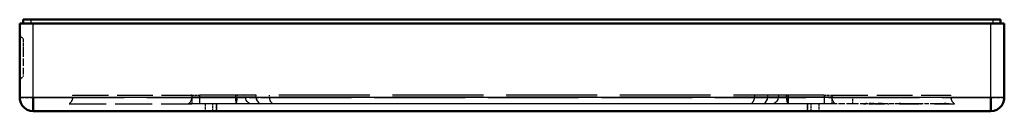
# Model space of a CAD drawing. Extents: x -65 to 65, y -6 to 6.
import ezdxf

# ---------------------------------------------------------------- set-up
doc = ezdxf.new("R2010")
doc.units = 0
doc.linetypes.add('DASHED', pattern=[15, 12, -3])

msp = doc.modelspace()

# ---------------------------------------------------------------- linework, layer by layer
at = {"color": 7, "lineweight": 50}
for p, q in [((-65, -4.21), (-65, 5.59)), ((-63.2, 5.59), (-65, 5.59)), ((-63.52, 6.09), (-64.52, 6.09)), ((-64.52, 6.09), (-64.52, 5.59)), ((-63.52, 6.09), (63.48, 6.09)), ((63.2, 5.59), (-63.2, 5.59)), ((63.2, 5.59), (65, 5.59)), ((64.48, 6.09), (63.48, 6.09)), ((64.48, 6.09), (64.48, 5.59)), ((65, -4.21), (65, 5.59)), ((-63.2, -6.02), (-63.2, -4.21)), ((63.2, -6.02), (63.2, -4.21)), ((63.2, -6.02), (-63.2, -6.02))]:
    msp.add_line(p, q, dxfattribs=at)
at = {"color": 7, "linetype": 'DASHED', "lineweight": 25, "ltscale": 0.0125}
for p, q in [((-63.52, 6.09), (-63.52, 5.59)), ((63.48, 6.09), (63.48, 5.59))]:
    msp.add_line(p, q, dxfattribs=at)
at = {"color": 7, "lineweight": 25}
for p, q in [((-63.52, 6.09), (-63.52, 5.59)), ((-63.2, -4.21), (-63.2, 5.59)), ((63.2, -4.21), (63.2, 5.59)), ((63.48, 6.09), (63.48, 5.59)), ((-63.2, -4.21), (-65, -4.21)), ((63.2, -4.21), (-63.2, -4.21)), ((65, -4.21), (63.2, -4.21))]:
    msp.add_line(p, q, dxfattribs=at)
at = {"color": 7, "linetype": 'DASHED', "lineweight": 25, "ltscale": 0.245}
for p, q in [((-63.2, -4.21), (-63.2, 5.59)), ((63.2, -4.21), (63.2, 5.59))]:
    msp.add_line(p, q, dxfattribs=at)
at = {"color": 7, "linetype": 'DASHED', "lineweight": 25, "ltscale": 0.017013}
for p, q in [((-65, 4.04), (-64.52, 3.55)), ((-65, 4.04), (-64.52, 3.55)), ((-65, -1.86), (-64.52, -1.38)), ((-65, -1.86), (-64.52, -1.38))]:
    msp.add_line(p, q, dxfattribs=at)
at = {"color": 7, "linetype": 'DASHED', "lineweight": 25, "ltscale": 0.03498}
msp.add_line((-64.52, 3.55), (-64.52, 2.15), dxfattribs=at)
msp.add_line((-64.52, 3.55), (-64.52, 2.15), dxfattribs=at)
at = {"color": 7, "linetype": 'DASHED', "lineweight": 25, "ltscale": 0.080904}
msp.add_line((-64.52, 2.15), (-64.52, -1.08), dxfattribs=at)
msp.add_line((-64.52, 2.15), (-64.52, -1.08), dxfattribs=at)
at = {"color": 7, "linetype": 'DASHED', "lineweight": 25, "ltscale": 0.007556}
msp.add_line((-64.52, -1.08), (-64.52, -1.38), dxfattribs=at)
msp.add_line((-64.52, -1.08), (-64.52, -1.38), dxfattribs=at)
at = {"color": 7, "linetype": 'DASHED', "lineweight": 25, "ltscale": 0.044995}
for p, q in [((-65, -4.21), (-63.2, -4.21)), ((63.2, -4.21), (65, -4.21))]:
    msp.add_line(p, q, dxfattribs=at)
at = {"color": 7, "linetype": 'DASHED', "lineweight": 25, "ltscale": 0.045242}
for p, q in [((-63.2, -6.02), (-63.2, -4.21)), ((63.2, -6.02), (63.2, -4.21))]:
    msp.add_line(p, q, dxfattribs=at)
at = {"color": 7, "linetype": 'DASHED', "lineweight": 25}
for p, q in [((-63.2, -4.21), (63.2, -4.21)), ((-35.2, -4.2), (-57.98, -4.2)), ((41.23, -3.91), (-41.26, -3.91)), ((41.23, -3.91), (-41.26, -3.91)), ((41.23, -4.16), (-41.26, -4.16)), ((-41.26, -4.16), (41.23, -4.16)), ((41.23, -5.02), (-41.26, -5.02)), ((41.23, -5.02), (-41.26, -5.02)), ((39, -5.02), (-39, -5.02)), ((39, -5.02), (-39, -5.02)), ((-36.48, -5), (36.45, -5)), ((39, -6.01), (-39, -6.01)), ((39, -6.01), (-39, -6.01))]:
    msp.add_line(p, q, dxfattribs=at)
at = {"color": 7, "linetype": 'DASHED', "lineweight": 25, "ltscale": 0.404848}
msp.add_line((-58.46, -5.02), (-42.26, -5.02), dxfattribs=at)
at = {"color": 7, "linetype": 'DASHED', "lineweight": 25, "ltscale": 0.39078}
for p, q in [((-57.98, -3.91), (-42.34, -3.91)), ((42.31, -3.91), (57.94, -3.91))]:
    msp.add_line(p, q, dxfattribs=at)
at = {"color": 7, "linetype": 'DASHED', "lineweight": 25, "ltscale": 0.007127}
for p, q in [((-57.98, -4.2), (-57.98, -3.91)), ((-32.06, -3.91), (-32.05, -4.2)), ((32.02, -3.91), (32.01, -4.2)), ((57.95, -4.2), (57.94, -3.91))]:
    msp.add_line(p, q, dxfattribs=at)
at = {"color": 7, "linetype": 'DASHED', "lineweight": 25, "ltscale": 0.03683}
for p, q in [((-41.26, -5.02), (-42.74, -5.02)), ((42.7, -5.02), (41.23, -5.02))]:
    msp.add_line(p, q, dxfattribs=at)
at = {"color": 7, "linetype": 'DASHED', "lineweight": 25, "ltscale": 0.002004}
for p, q in [((-42.26, -3.91), (-42.34, -3.91)), ((42.23, -3.91), (42.31, -3.91))]:
    msp.add_line(p, q, dxfattribs=at)
at = {"color": 7, "linetype": 'DASHED', "lineweight": 25, "ltscale": 0.007151}
for p, q in [((-42.32, -4.2), (-42.34, -3.91)), ((-36.26, -3.91), (-36.29, -4.2)), ((42.31, -3.91), (42.28, -4.2))]:
    msp.add_line(p, q, dxfattribs=at)
at = {"color": 7, "linetype": 'DASHED', "lineweight": 25, "ltscale": 0.001331}
msp.add_line((-42.32, -4.2), (-42.27, -4.2), dxfattribs=at)
at = {"color": 7, "linetype": 'DASHED', "lineweight": 25, "ltscale": 0.025}
for p, q in [((-42.26, -3.91), (-41.26, -3.91)), ((-42.26, -3.91), (-41.26, -3.91)), ((-41.26, -4.16), (-42.26, -4.16)), ((-42.26, -4.16), (-41.26, -4.16)), ((-41.26, -5.02), (-42.26, -5.02)), ((-39.5, -6.01), (-39.5, -5.02)), ((-39.5, -6.01), (-39.5, -5.02)), ((-39, -6.01), (-39, -5.02)), ((-39, -6.01), (-39, -5.02)), ((-39, -6.01), (-39, -5.02)), ((-39, -6.01), (-39, -5.02)), ((39, -6.01), (39, -5.02)), ((39, -6.01), (39, -5.02)), ((39, -6.01), (39, -5.02)), ((39, -6.01), (39, -5.02)), ((39.5, -6.01), (39.5, -5.02)), ((39.5, -6.01), (39.5, -5.02)), ((41.23, -3.91), (42.23, -3.91)), ((41.23, -3.91), (42.23, -3.91)), ((42.23, -4.16), (41.23, -4.16)), ((41.23, -4.16), (42.23, -4.16)), ((42.23, -5.02), (41.23, -5.02))]:
    msp.add_line(p, q, dxfattribs=at)
at = {"color": 7, "linetype": 'DASHED', "lineweight": 25, "ltscale": 0.00625}
for p, q in [((-42.26, -3.91), (-42.26, -4.16)), ((-41.26, -3.91), (-41.26, -4.16)), ((-41.26, -3.91), (-41.26, -4.16)), ((41.23, -3.91), (41.23, -4.16)), ((41.23, -3.91), (41.23, -4.16)), ((42.23, -3.91), (42.23, -4.16))]:
    msp.add_line(p, q, dxfattribs=at)
at = {"color": 7, "linetype": 'DASHED', "lineweight": 25, "ltscale": 0.0275}
for p, q in [((-42.26, -3.91), (-42.26, -5.02)), ((-41.26, -3.91), (-41.26, -5.02)), ((41.23, -3.91), (41.23, -5.02)), ((42.23, -3.91), (42.23, -5.02))]:
    msp.add_line(p, q, dxfattribs=at)
at = {"color": 7, "linetype": 'DASHED', "lineweight": 25, "ltscale": 0.02125}
for p, q in [((-41.26, -4.16), (-41.26, -5.02)), ((-41.26, -4.16), (-41.26, -5.02)), ((41.23, -4.16), (41.23, -5.02)), ((41.23, -4.16), (41.23, -5.02))]:
    msp.add_line(p, q, dxfattribs=at)
at = {"color": 7, "linetype": 'DASHED', "lineweight": 25, "ltscale": 0.02525}
for p, q in [((-40.5, -5.02), (-40.5, -6.02)), ((-40.5, -5.02), (-40.5, -6.02)), ((-39, -5.02), (-39, -6.02)), ((-39, -5.02), (-39, -6.02)), ((-39, -5.02), (-39, -6.02)), ((-39, -5.02), (-39, -6.02)), ((39, -5.02), (39, -6.02)), ((39, -5.02), (39, -6.02)), ((39, -5.02), (39, -6.02)), ((39, -5.02), (39, -6.02)), ((40.5, -5.02), (40.5, -6.02)), ((40.5, -5.02), (40.5, -6.02))]:
    msp.add_line(p, q, dxfattribs=at)
at = {"color": 7, "linetype": 'DASHED', "lineweight": 25, "ltscale": 0.012494}
for p, q in [((-39, -5.02), (-39.5, -5.02)), ((-39, -5.02), (-39.5, -5.02)), ((39.5, -5.02), (39, -5.02)), ((39.5, -5.02), (39, -5.02))]:
    msp.add_line(p, q, dxfattribs=at)
at = {"color": 7, "linetype": 'DASHED', "lineweight": 25, "ltscale": 0.027504}
for p, q in [((-36.5, -3.91), (-36.48, -5.02)), ((-36.5, -3.91), (-36.48, -5.02)), ((36.47, -3.91), (36.45, -5.02)), ((36.45, -5.02), (36.47, -3.91))]:
    msp.add_line(p, q, dxfattribs=at)
at = {"color": 7, "linetype": 'DASHED', "lineweight": 25, "ltscale": 0.105879}
for p, q in [((-36.29, -4.2), (-32.05, -4.2)), ((32.01, -4.2), (36.25, -4.2))]:
    msp.add_line(p, q, dxfattribs=at)
at = {"color": 7, "linetype": 'DASHED', "lineweight": 25, "ltscale": 0.007126}
for p, q in [((-35.2, -4.2), (-35.21, -3.91)), ((35.17, -3.91), (35.16, -4.2))]:
    msp.add_line(p, q, dxfattribs=at)
at = {"color": 7, "linetype": 'DASHED', "lineweight": 25, "ltscale": 0.007132}
for p, q in [((-33.83, -3.91), (-33.81, -4.2)), ((33.77, -4.2), (33.79, -3.91))]:
    msp.add_line(p, q, dxfattribs=at)
at = {"color": 7, "linetype": 'DASHED', "lineweight": 25, "ltscale": 0.043989}
for p, q in [((-32.05, -4.2), (-33.81, -4.2)), ((33.77, -4.2), (32.01, -4.2))]:
    msp.add_line(p, q, dxfattribs=at)
at = {"color": 7, "linetype": 'DASHED', "lineweight": 25, "ltscale": 0.245424}
msp.add_line((44.98, -4.2), (35.16, -4.2), dxfattribs=at)
at = {"color": 7, "linetype": 'DASHED', "lineweight": 25, "ltscale": 0.007152}
msp.add_line((36.25, -4.2), (36.23, -3.91), dxfattribs=at)
at = {"color": 7, "linetype": 'DASHED', "lineweight": 25, "ltscale": 0.001332}
msp.add_line((42.28, -4.2), (42.23, -4.2), dxfattribs=at)
at = {"color": 7, "linetype": 'DASHED', "lineweight": 25, "ltscale": 0.068874}
msp.add_line((44.98, -5.02), (42.23, -5.02), dxfattribs=at)
at = {"color": 7, "linetype": 'DASHED', "lineweight": 25, "ltscale": 0.06748}
msp.add_line((42.28, -4.2), (44.98, -4.2), dxfattribs=at)
at = {"color": 7, "linetype": 'DASHED', "lineweight": 25, "ltscale": 0.020379}
msp.add_line((44.98, -5.02), (44.98, -4.2), dxfattribs=at)
at = {"color": 7, "linetype": 'DASHED', "lineweight": 25, "ltscale": 0.020374}
msp.add_line((44.98, -5.02), (44.98, -4.2), dxfattribs=at)
at = {"color": 7, "linetype": 'DASHED', "lineweight": 25, "ltscale": 0.075546}
msp.add_line((48, -5.02), (44.98, -5.02), dxfattribs=at)
at = {"color": 7, "linetype": 'DASHED', "lineweight": 25, "ltscale": 2.00139e-05}
msp.add_line((46.32, -5.02), (46.32, -5.02), dxfattribs=at)
at = {"color": 7, "linetype": 'DASHED', "lineweight": 25, "ltscale": 0.000250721}
msp.add_line((46.32, -5.03), (46.32, -5.02), dxfattribs=at)
at = {"color": 7, "linetype": 'DASHED', "lineweight": 25, "ltscale": 0.006303}
msp.add_line((46.57, -5.03), (46.32, -5.03), dxfattribs=at)
at = {"color": 7, "linetype": 'DASHED', "lineweight": 25, "ltscale": 0.007159}
msp.add_line((46.43, -5.02), (46.71, -5.02), dxfattribs=at)
at = {"color": 7, "linetype": 'DASHED', "lineweight": 25, "ltscale": 0.010102}
msp.add_line((46.83, -5.01), (46.43, -5.02), dxfattribs=at)
at = {"color": 7, "linetype": 'DASHED', "lineweight": 25, "ltscale": 0.021425}
msp.add_line((47.33, -5.02), (46.47, -5.02), dxfattribs=at)
at = {"color": 7, "linetype": 'DASHED', "lineweight": 25, "ltscale": 2.20776e-05}
msp.add_line((46.57, -5.02), (46.57, -5.01), dxfattribs=at)
at = {"color": 7, "linetype": 'DASHED', "lineweight": 25, "ltscale": 0.000251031}
msp.add_line((46.57, -5.02), (46.57, -5.03), dxfattribs=at)
at = {"color": 7, "linetype": 'DASHED', "lineweight": 25, "ltscale": 0.001711}
for p, q in [((47.17, -5.02), (47.1, -5.01)), ((55.81, -5.02), (55.74, -5.02))]:
    msp.add_line(p, q, dxfattribs=at)
at = {"color": 7, "linetype": 'DASHED', "lineweight": 25, "ltscale": 0.051417}
msp.add_line((47.1, -5.02), (49.16, -5.02), dxfattribs=at)
at = {"color": 7, "linetype": 'DASHED', "lineweight": 25, "ltscale": 0.051237}
msp.add_line((47.12, -5.02), (49.17, -5.02), dxfattribs=at)
at = {"color": 7, "linetype": 'DASHED', "lineweight": 25, "ltscale": 0.005133}
msp.add_line((47.38, -5.02), (47.17, -5.02), dxfattribs=at)
at = {"color": 7, "linetype": 'DASHED', "lineweight": 25, "ltscale": 0.006093}
for p, q in [((47.17, -5.01), (47.42, -5.02)), ((51.49, -5.01), (51.74, -5.02))]:
    msp.add_line(p, q, dxfattribs=at)
at = {"color": 7, "linetype": 'DASHED', "lineweight": 25, "ltscale": 0.002884}
msp.add_line((47.29, -5.01), (47.17, -5.02), dxfattribs=at)
at = {"color": 7, "linetype": 'DASHED', "lineweight": 25, "ltscale": 0.008195}
msp.add_line((47.71, -5.01), (47.38, -5.02), dxfattribs=at)
at = {"color": 7, "linetype": 'DASHED', "lineweight": 25, "ltscale": 0.0009882}
msp.add_line((47.45, -5.02), (47.41, -5.02), dxfattribs=at)
at = {"color": 7, "linetype": 'DASHED', "lineweight": 25, "ltscale": 0.010897}
for p, q in [((48.14, -5.02), (47.71, -5.01)), ((48.58, -5.01), (48.14, -5.02))]:
    msp.add_line(p, q, dxfattribs=at)
at = {"color": 7, "linetype": 'DASHED', "lineweight": 25, "ltscale": 0.001831}
msp.add_line((48, -5.02), (48.08, -5.03), dxfattribs=at)
at = {"color": 7, "linetype": 'DASHED', "lineweight": 25, "ltscale": 0.027365}
for p, q in [((48.05, -5.02), (49.14, -5.02)), ((56.69, -5.02), (57.78, -5.02))]:
    msp.add_line(p, q, dxfattribs=at)
at = {"color": 7, "linetype": 'DASHED', "lineweight": 25, "ltscale": 0.007195}
msp.add_line((48.08, -5.03), (48.36, -5.03), dxfattribs=at)
at = {"color": 7, "linetype": 'DASHED', "lineweight": 25, "ltscale": 0.020584}
msp.add_line((48.36, -5.03), (49.19, -5.03), dxfattribs=at)
at = {"color": 7, "linetype": 'DASHED', "lineweight": 25, "ltscale": 0.008105}
for p, q in [((48.9, -5.01), (48.58, -5.01)), ((56.34, -5.02), (56.01, -5.02))]:
    msp.add_line(p, q, dxfattribs=at)
at = {"color": 7, "linetype": 'DASHED', "lineweight": 25, "ltscale": 0.008036}
msp.add_line((49.13, -5.02), (48.81, -5.02), dxfattribs=at)
at = {"color": 7, "linetype": 'DASHED', "lineweight": 25, "ltscale": 0.005433}
msp.add_line((48.89, -5.02), (49.11, -5.01), dxfattribs=at)
at = {"color": 7, "linetype": 'DASHED', "lineweight": 25, "ltscale": 0.005043}
for p, q in [((49.1, -5.02), (48.9, -5.01)), ((56.01, -5.02), (55.81, -5.02))]:
    msp.add_line(p, q, dxfattribs=at)
at = {"color": 7, "linetype": 'DASHED', "lineweight": 25, "ltscale": 0.001801}
msp.add_line((49.18, -5.02), (49.1, -5.02), dxfattribs=at)
at = {"color": 7, "linetype": 'DASHED', "lineweight": 25, "ltscale": 0.05043}
msp.add_line((51.15, -5.02), (49.13, -5.02), dxfattribs=at)
at = {"color": 7, "linetype": 'DASHED', "lineweight": 25, "ltscale": 0.001353}
msp.add_line((49.19, -5.03), (49.13, -5.02), dxfattribs=at)
at = {"color": 7, "linetype": 'DASHED', "lineweight": 25, "ltscale": 0.006947}
for p, q in [((49.48, -5.01), (49.76, -5.02)), ((53.8, -5.01), (54.08, -5.02))]:
    msp.add_line(p, q, dxfattribs=at)
at = {"color": 7, "linetype": 'DASHED', "lineweight": 25, "ltscale": 0.000733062}
msp.add_line((51.15, -5.02), (51.18, -5.02), dxfattribs=at)
at = {"color": 7, "linetype": 'DASHED', "lineweight": 25, "ltscale": 0.000139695}
msp.add_line((51.16, -5.02), (51.15, -5.01), dxfattribs=at)
at = {"color": 7, "linetype": 'DASHED', "lineweight": 25, "ltscale": 0.002163}
msp.add_line((51.15, -5.02), (51.24, -5.02), dxfattribs=at)
at = {"color": 7, "linetype": 'DASHED', "lineweight": 25, "ltscale": 0.000722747}
msp.add_line((51.15, -5.01), (51.18, -5.02), dxfattribs=at)
at = {"color": 7, "linetype": 'DASHED', "lineweight": 25, "ltscale": 0.001674}
msp.add_line((51.22, -5.02), (51.16, -5.02), dxfattribs=at)
at = {"color": 7, "linetype": 'DASHED', "lineweight": 25, "ltscale": 0.001498}
msp.add_line((51.18, -5.02), (51.24, -5.02), dxfattribs=at)
at = {"color": 7, "linetype": 'DASHED', "lineweight": 25, "ltscale": 0.02742}
msp.add_line((52.45, -5.02), (51.35, -5.02), dxfattribs=at)
at = {"color": 7, "linetype": 'DASHED', "lineweight": 25, "ltscale": 0.0006209}
msp.add_line((51.38, -5.02), (51.35, -5.02), dxfattribs=at)
at = {"color": 7, "linetype": 'DASHED', "lineweight": 25, "ltscale": 0.051238}
msp.add_line((51.43, -5.02), (53.48, -5.02), dxfattribs=at)
at = {"color": 7, "linetype": 'DASHED', "lineweight": 25, "ltscale": 0.029819}
msp.add_line((51.45, -5.02), (52.65, -5.02), dxfattribs=at)
at = {"color": 7, "linetype": 'DASHED', "lineweight": 25, "ltscale": 0.000272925}
msp.add_line((51.47, -5.03), (51.47, -5.02), dxfattribs=at)
at = {"color": 7, "linetype": 'DASHED', "lineweight": 25, "ltscale": 0.006381}
msp.add_line((51.73, -5.03), (51.47, -5.03), dxfattribs=at)
at = {"color": 7, "linetype": 'DASHED', "lineweight": 25, "ltscale": 0.051835}
msp.add_line((53.56, -5.02), (51.49, -5.02), dxfattribs=at)
at = {"color": 7, "linetype": 'DASHED', "lineweight": 25, "ltscale": 0.003163}
msp.add_line((51.49, -5.01), (51.62, -5.01), dxfattribs=at)
at = {"color": 7, "linetype": 'DASHED', "lineweight": 25, "ltscale": 0.000178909}
msp.add_line((51.49, -5.02), (51.49, -5.02), dxfattribs=at)
at = {"color": 7, "linetype": 'DASHED', "lineweight": 25, "ltscale": 0.06259}
msp.add_line((53.99, -5.02), (51.49, -5.02), dxfattribs=at)
at = {"color": 7, "linetype": 'DASHED', "lineweight": 25, "ltscale": 0.000192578}
msp.add_line((51.73, -5.03), (51.73, -5.02), dxfattribs=at)
at = {"color": 7, "linetype": 'DASHED', "lineweight": 25, "ltscale": 0.001303}
msp.add_line((51.73, -5.02), (51.78, -5.02), dxfattribs=at)
at = {"color": 7, "linetype": 'DASHED', "lineweight": 25, "ltscale": 0.00063933}
msp.add_line((52.45, -5.02), (52.47, -5.03), dxfattribs=at)
at = {"color": 7, "linetype": 'DASHED', "lineweight": 25, "ltscale": 0.000673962}
msp.add_line((52.47, -5.03), (52.5, -5.03), dxfattribs=at)
at = {"color": 7, "linetype": 'DASHED', "lineweight": 25, "ltscale": 0.006589}
msp.add_line((52.5, -5.03), (52.76, -5.03), dxfattribs=at)
at = {"color": 7, "linetype": 'DASHED', "lineweight": 25, "ltscale": 0.003095}
msp.add_line((52.54, -5.02), (52.66, -5.02), dxfattribs=at)
at = {"color": 7, "linetype": 'DASHED', "lineweight": 25, "ltscale": 0.00058991}
msp.add_line((52.66, -5.02), (52.69, -5.03), dxfattribs=at)
at = {"color": 7, "linetype": 'DASHED', "lineweight": 25, "ltscale": 0.00803}
msp.add_line((53.01, -5.03), (52.69, -5.03), dxfattribs=at)
at = {"color": 7, "linetype": 'DASHED', "lineweight": 25, "ltscale": 0.010757}
msp.add_line((53.17, -5.02), (52.74, -5.02), dxfattribs=at)
at = {"color": 7, "linetype": 'DASHED', "lineweight": 25, "ltscale": 0.00064383}
msp.add_line((52.76, -5.03), (52.74, -5.02), dxfattribs=at)
at = {"color": 7, "linetype": 'DASHED', "lineweight": 25, "ltscale": 0.00049212}
msp.add_line((52.99, -5.02), (53.01, -5.03), dxfattribs=at)
at = {"color": 7, "linetype": 'DASHED', "lineweight": 25, "ltscale": 0.001256}
msp.add_line((53.22, -5.02), (53.17, -5.02), dxfattribs=at)
at = {"color": 7, "linetype": 'DASHED', "lineweight": 25, "ltscale": 0.004908}
msp.add_line((53.2, -5.02), (53.39, -5.02), dxfattribs=at)
at = {"color": 7, "linetype": 'DASHED', "lineweight": 25, "ltscale": 0.000892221}
msp.add_line((53.22, -5.02), (53.26, -5.03), dxfattribs=at)
at = {"color": 7, "linetype": 'DASHED', "lineweight": 25, "ltscale": 0.000534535}
msp.add_line((53.26, -5.03), (53.28, -5.03), dxfattribs=at)
at = {"color": 7, "linetype": 'DASHED', "lineweight": 25, "ltscale": 0.007858}
msp.add_line((53.28, -5.03), (53.59, -5.03), dxfattribs=at)
at = {"color": 7, "linetype": 'DASHED', "lineweight": 25, "ltscale": 0.000803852}
msp.add_line((53.59, -5.02), (53.56, -5.02), dxfattribs=at)
at = {"color": 7, "linetype": 'DASHED', "lineweight": 25, "ltscale": 0.000850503}
msp.add_line((53.59, -5.03), (53.56, -5.02), dxfattribs=at)
at = {"color": 7, "linetype": 'DASHED', "lineweight": 25, "ltscale": 0.000592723}
msp.add_line((53.59, -5.02), (53.61, -5.03), dxfattribs=at)
at = {"color": 7, "linetype": 'DASHED', "lineweight": 25, "ltscale": 0.000575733}
msp.add_line((53.61, -5.03), (53.64, -5.03), dxfattribs=at)
at = {"color": 7, "linetype": 'DASHED', "lineweight": 25, "ltscale": 0.004577}
msp.add_line((53.64, -5.03), (53.82, -5.03), dxfattribs=at)
at = {"color": 7, "linetype": 'DASHED', "lineweight": 25, "ltscale": 0.050295}
msp.add_line((55.81, -5.02), (53.8, -5.02), dxfattribs=at)
at = {"color": 7, "linetype": 'DASHED', "lineweight": 25, "ltscale": 0.000585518}
msp.add_line((53.82, -5.03), (53.8, -5.02), dxfattribs=at)
at = {"color": 7, "linetype": 'DASHED', "lineweight": 25, "ltscale": 0.006714}
msp.add_line((55.78, -5.02), (56.05, -5.02), dxfattribs=at)
at = {"color": 7, "linetype": 'DASHED', "lineweight": 25, "ltscale": 0.012972}
msp.add_line((55.8, -5.02), (56.32, -5.02), dxfattribs=at)
at = {"color": 7, "linetype": 'DASHED', "lineweight": 25, "ltscale": 0.006664}
for p, q in [((56.08, -5.02), (55.81, -5.02)), ((55.81, -5.02), (56.08, -5.02))]:
    msp.add_line(p, q, dxfattribs=at)
at = {"color": 7, "linetype": 'DASHED', "lineweight": 25, "ltscale": 0.025036}
msp.add_line((56.81, -5.02), (55.81, -5.02), dxfattribs=at)
at = {"color": 7, "linetype": 'DASHED', "lineweight": 25, "ltscale": 0.033314}
msp.add_line((57.14, -5.02), (55.81, -5.02), dxfattribs=at)
at = {"color": 7, "linetype": 'DASHED', "lineweight": 25, "ltscale": 0.00917}
msp.add_line((55.81, -5.02), (56.18, -5.02), dxfattribs=at)
at = {"color": 7, "linetype": 'DASHED', "lineweight": 25, "ltscale": 0.022417}
msp.add_line((55.81, -5.02), (56.71, -5.02), dxfattribs=at)
at = {"color": 7, "linetype": 'DASHED', "lineweight": 25, "ltscale": 0.000503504}
msp.add_line((55.83, -5.02), (55.81, -5.02), dxfattribs=at)
at = {"color": 7, "linetype": 'DASHED', "lineweight": 25, "ltscale": 1.80414e-05}
msp.add_line((55.81, -5.02), (55.81, -5.02), dxfattribs=at)
at = {"color": 7, "linetype": 'DASHED', "lineweight": 25, "ltscale": 9.32932e-05}
msp.add_line((55.81, -5.02), (55.81, -5.02), dxfattribs=at)
at = {"color": 7, "linetype": 'DASHED', "lineweight": 25, "ltscale": 0.006034}
msp.add_line((56.05, -5.02), (55.81, -5.02), dxfattribs=at)
at = {"color": 7, "linetype": 'DASHED', "lineweight": 25, "ltscale": 0.002978}
msp.add_line((55.81, -5.02), (55.93, -5.02), dxfattribs=at)
at = {"color": 7, "linetype": 'DASHED', "lineweight": 25, "ltscale": 0.011327}
msp.add_line((55.81, -5.02), (56.26, -5.02), dxfattribs=at)
at = {"color": 7, "linetype": 'DASHED', "lineweight": 25, "ltscale": 0.000387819}
msp.add_line((55.85, -5.02), (55.83, -5.02), dxfattribs=at)
at = {"color": 7, "linetype": 'DASHED', "lineweight": 25, "ltscale": 0.00209}
msp.add_line((55.93, -5.03), (55.85, -5.02), dxfattribs=at)
at = {"color": 7, "linetype": 'DASHED', "lineweight": 25, "ltscale": 0.003674}
msp.add_line((56.08, -5.03), (55.93, -5.03), dxfattribs=at)
at = {"color": 7, "linetype": 'DASHED', "lineweight": 25, "ltscale": 0.021629}
msp.add_line((55.95, -5.02), (56.81, -5.02), dxfattribs=at)
at = {"color": 7, "linetype": 'DASHED', "lineweight": 25, "ltscale": 0.029618}
msp.add_line((56, -5.02), (57.18, -5.03), dxfattribs=at)
at = {"color": 7, "linetype": 'DASHED', "lineweight": 25, "ltscale": 0.002161}
msp.add_line((56.11, -5.02), (56.03, -5.02), dxfattribs=at)
at = {"color": 7, "linetype": 'DASHED', "lineweight": 25, "ltscale": 0.000988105}
msp.add_line((56.09, -5.02), (56.05, -5.02), dxfattribs=at)
at = {"color": 7, "linetype": 'DASHED', "lineweight": 25, "ltscale": 0.035663}
msp.add_line((57.48, -5.02), (56.05, -5.02), dxfattribs=at)
at = {"color": 7, "linetype": 'DASHED', "lineweight": 25, "ltscale": 0.00056396}
msp.add_line((56.06, -5.02), (56.08, -5.03), dxfattribs=at)
at = {"color": 7, "linetype": 'DASHED', "lineweight": 25, "ltscale": 0.000393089}
msp.add_line((56.06, -5.02), (56.08, -5.02), dxfattribs=at)
at = {"color": 7, "linetype": 'DASHED', "lineweight": 25, "ltscale": 0.015204}
msp.add_line((56.68, -5.02), (56.08, -5.02), dxfattribs=at)
at = {"color": 7, "linetype": 'DASHED', "lineweight": 25, "ltscale": 2.93329e-05}
msp.add_line((56.08, -5.02), (56.08, -5.02), dxfattribs=at)
at = {"color": 7, "linetype": 'DASHED', "lineweight": 25, "ltscale": 1.6928e-05}
msp.add_line((56.08, -5.02), (56.08, -5.02), dxfattribs=at)
at = {"color": 7, "linetype": 'DASHED', "lineweight": 25, "ltscale": 0.002702}
msp.add_line((56.22, -5.02), (56.11, -5.02), dxfattribs=at)
at = {"color": 7, "linetype": 'DASHED', "lineweight": 25, "ltscale": 0.012801}
msp.add_line((56.2, -5.02), (56.71, -5.02), dxfattribs=at)
at = {"color": 7, "linetype": 'DASHED', "lineweight": 25, "ltscale": 0.003602}
msp.add_line((56.37, -5.02), (56.22, -5.02), dxfattribs=at)
at = {"color": 7, "linetype": 'DASHED', "lineweight": 25, "ltscale": 0.011077}
msp.add_line((56.78, -5.02), (56.34, -5.02), dxfattribs=at)
at = {"color": 7, "linetype": 'DASHED', "lineweight": 25, "ltscale": 0.000523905}
msp.add_line((56.63, -5.02), (56.61, -5.02), dxfattribs=at)
at = {"color": 7, "linetype": 'DASHED', "lineweight": 25, "ltscale": 0.000217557}
msp.add_line((56.68, -5.02), (56.69, -5.03), dxfattribs=at)
at = {"color": 7, "linetype": 'DASHED', "lineweight": 25, "ltscale": 0.000102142}
msp.add_line((56.69, -5.01), (56.69, -5.02), dxfattribs=at)
at = {"color": 7, "linetype": 'DASHED', "lineweight": 25, "ltscale": 0.003132}
msp.add_line((56.69, -5.02), (56.81, -5.02), dxfattribs=at)
at = {"color": 7, "linetype": 'DASHED', "lineweight": 25, "ltscale": 0.006642}
msp.add_line((56.69, -5.03), (56.95, -5.03), dxfattribs=at)
at = {"color": 7, "linetype": 'DASHED', "lineweight": 25, "ltscale": 0.015395}
msp.add_line((57.32, -5.02), (56.7, -5.02), dxfattribs=at)
at = {"color": 7, "linetype": 'DASHED', "lineweight": 25, "ltscale": 0.004225}
msp.add_line((56.71, -5.02), (56.88, -5.02), dxfattribs=at)
at = {"color": 7, "linetype": 'DASHED', "lineweight": 25, "ltscale": 0.010807}
msp.add_line((57.21, -5.01), (56.78, -5.02), dxfattribs=at)
at = {"color": 7, "linetype": 'DASHED', "lineweight": 25, "ltscale": 0.000518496}
msp.add_line((56.78, -5.02), (56.8, -5.02), dxfattribs=at)
at = {"color": 7, "linetype": 'DASHED', "lineweight": 25, "ltscale": 0.000212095}
msp.add_line((56.95, -5.02), (56.95, -5.03), dxfattribs=at)
at = {"color": 7, "linetype": 'DASHED', "lineweight": 25, "ltscale": 0.000520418}
msp.add_line((57.16, -5.03), (57.14, -5.02), dxfattribs=at)
at = {"color": 7, "linetype": 'DASHED', "lineweight": 25, "ltscale": 0.000523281}
msp.add_line((57.18, -5.03), (57.16, -5.03), dxfattribs=at)
at = {"color": 7, "linetype": 'DASHED', "lineweight": 25, "ltscale": 0.003488}
msp.add_line((57.18, -5.02), (57.32, -5.02), dxfattribs=at)
at = {"color": 7, "linetype": 'DASHED', "lineweight": 25, "ltscale": 0.003077}
msp.add_line((57.31, -5.02), (57.18, -5.03), dxfattribs=at)
at = {"color": 7, "linetype": 'DASHED', "lineweight": 25, "ltscale": 0.000327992}
msp.add_line((57.28, -5.03), (57.27, -5.02), dxfattribs=at)
at = {"color": 7, "linetype": 'DASHED', "lineweight": 25, "ltscale": 0.002851}
msp.add_line((57.28, -5.03), (57.4, -5.03), dxfattribs=at)
at = {"color": 7, "linetype": 'DASHED', "lineweight": 25, "ltscale": 0.000517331}
msp.add_line((57.29, -5.02), (57.31, -5.02), dxfattribs=at)
at = {"color": 7, "linetype": 'DASHED', "lineweight": 25, "ltscale": 0.006068}
msp.add_line((57.29, -5.02), (57.53, -5.02), dxfattribs=at)
at = {"color": 7, "linetype": 'DASHED', "lineweight": 25, "ltscale": 0.007309}
msp.add_line((57.68, -5.02), (57.38, -5.02), dxfattribs=at)
at = {"color": 7, "linetype": 'DASHED', "lineweight": 25, "ltscale": 0.000453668}
msp.add_line((57.4, -5.03), (57.38, -5.02), dxfattribs=at)
at = {"color": 7, "linetype": 'DASHED', "lineweight": 25, "ltscale": 0.006663}
msp.add_line((57.75, -5.02), (57.48, -5.02), dxfattribs=at)
at = {"color": 7, "linetype": 'DASHED', "lineweight": 25, "ltscale": 0.001045}
msp.add_line((57.53, -5.02), (57.57, -5.02), dxfattribs=at)
at = {"color": 7, "linetype": 'DASHED', "lineweight": 25, "ltscale": 0.000745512}
msp.add_line((57.6, -5.02), (57.57, -5.02), dxfattribs=at)
at = {"color": 7, "linetype": 'DASHED', "lineweight": 25, "ltscale": 0.00065279}
msp.add_line((57.63, -5.02), (57.6, -5.02), dxfattribs=at)
at = {"color": 7, "linetype": 'DASHED', "lineweight": 25, "ltscale": 0.002979}
msp.add_line((57.75, -5.02), (57.63, -5.02), dxfattribs=at)
at = {"color": 7, "linetype": 'DASHED', "lineweight": 25, "ltscale": 0.000509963}
msp.add_line((57.68, -5.02), (57.69, -5.03), dxfattribs=at)
at = {"color": 7, "linetype": 'DASHED', "lineweight": 25, "ltscale": 0.001269}
msp.add_line((57.69, -5.03), (57.74, -5.03), dxfattribs=at)
at = {"color": 7, "linetype": 'DASHED', "lineweight": 25, "ltscale": 0.000255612}
msp.add_line((57.74, -5.03), (57.74, -5.02), dxfattribs=at)
at = {"color": 7, "linetype": 'DASHED', "lineweight": 25, "ltscale": 0.000246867}
msp.add_line((57.75, -5.02), (57.75, -5.02), dxfattribs=at)
at = {"color": 7, "linetype": 'DASHED', "lineweight": 25, "ltscale": 7.0405e-05}
msp.add_line((57.75, -5.02), (57.75, -5.01), dxfattribs=at)
at = {"color": 7, "linetype": 'DASHED', "lineweight": 25, "ltscale": 0.012493}
for p, q in [((-39.5, -6.01), (-39, -6.01)), ((-39.5, -6.01), (-39, -6.01)), ((39, -6.01), (39.5, -6.01)), ((39, -6.01), (39.5, -6.01))]:
    msp.add_line(p, q, dxfattribs=at)
at = {"color": 7, "lineweight": 50}
for points in [[(-63.2, -6.02), (-63.62, -5.97), (-64.02, -5.82), (-64.38, -5.58), (-64.66, -5.26), (-64.87, -4.89), (-64.98, -4.47), (-65, -4.21)], [(63.2, -6.02), (63.62, -5.97), (64.02, -5.82), (64.38, -5.58), (64.66, -5.26), (64.87, -4.89), (64.98, -4.47), (65, -4.21)]]:
    msp.add_lwpolyline(points, dxfattribs=at)
at = {"color": 7, "linetype": 'DASHED', "lineweight": 25}
for points in [[(-36.29, -4.2), (-36.36, -4.67), (-36.44, -5.02)], [(-34.6, -5.02), (-34.8, -4.9), (-34.97, -4.74), (-35.12, -4.53), (-35.2, -4.2)], [(-33.81, -4.2), (-33.77, -4.44), (-33.66, -4.66), (-33.49, -4.86), (-33.26, -5.02)], [(33.22, -5.02), (33.45, -4.86), (33.62, -4.65), (33.73, -4.43), (33.77, -4.2)], [(35.16, -4.2), (35.11, -4.45), (34.98, -4.68), (34.79, -4.87), (34.56, -5.02)], [(36.4, -5.02), (36.33, -4.71), (36.25, -4.2)], [(46.32, -5.01), (46.34, -5.02), (46.34, -5.02), (46.34, -5.02), (46.32, -5.02)], [(46.57, -5.01), (46.56, -5.02), (46.57, -5.02)], [(47.11, -5.01), (48.49, -5.03), (49.15, -5.02), (49.16, -5.02), (49.13, -5.02)], [(49.1, -5.02), (48.77, -5.02), (48.63, -5.02), (48.4, -5.01), (48.37, -5.01), (48.36, -5.01), (48.36, -5.01), (48.36, -5.01), (48.36, -5.02), (48.36, -5.02), (48.36, -5.02), (48.37, -5.03)], [(51.47, -5.02), (51.47, -5.02), (51.46, -5.02), (51.45, -5.02), (51.42, -5.02)], [(51.46, -5.02), (51.5, -5.02), (51.5, -5.02), (51.5, -5.02), (51.45, -5.02), (51.43, -5.02)], [(51.49, -5.02), (52.17, -5.02), (52.44, -5.02), (52.5, -5.03)], [(53.8, -5.02), (53.41, -5.02), (51.86, -5.02)], [(53.28, -5.02), (52.75, -5.02), (52.74, -5.02), (52.76, -5.02), (53.17, -5.02)], [(53.55, -5.02), (53.57, -5.02), (53.64, -5.02)], [(56.61, -5.02), (56.56, -5.01), (55.81, -5.02)], [(56.69, -5.01), (56.77, -5.02), (56.77, -5.02), (56.46, -5.02)], [(56.73, -5.03), (56.66, -5.03), (56.64, -5.03), (56.63, -5.02)], [(56.81, -5.02), (56.78, -5.02), (56.77, -5.02), (56.79, -5.02), (57.42, -5.02), (57.53, -5.02)], [(57.17, -5.01), (57.64, -5.02), (57.75, -5.01)]]:
    msp.add_lwpolyline(points, dxfattribs=at)
for centre, radius, start, end in [((-58.99, -4.16), 1, 301.8134, 357.9832), ((-43.26, -4.16), 1, 301.7888, 359.9995), ((-36.54, -5.59), 1.42, 79.5847, 88.1747), ((-31.05, -4.16), 1, 182.0004, 238.2113), ((31.02, -4.16), 1, 301.7887, 357.9996), ((36.51, -5.59), 1.42, 91.8253, 100.4153), ((43.23, -4.16), 1, 180.0005, 238.2112), ((52.76, 676317), 676321.14, 269.9993418, 270.00044146), ((47.27, -13.27), 8.26, 88.5698, 90.6441), ((51.24, -6.72), 1.71, 86.1443, 92.7504), ((51.33, -3.52), 1.5, 266.4618, 271.7001), ((52.15, 19.91), 24.94, 269.0675, 270.8872), ((52.21, 43.22), 48.25, 269.4942, 270.3971), ((55.21, -80.12), 75.1, 88.8437, 89.5414), ((55.92, -1.76), 3.26, 267.9797, 272.3867), ((56.73, -4.37), 0.654, 269.8265, 276.65), ((57.11, -2.69), 2.33, 266.0768, 273.8945), ((57.16, 1.97), 7, 268.545, 269.232), ((57.25, -6.49), 1.48, 84.8332, 91.497), ((57.32, -9.68), 4.66, 86.2803, 90.9096), ((57.63, -13.08), 8.06, 89.1478, 91.0428), ((57.9, 44.27), 49.29, 269.8149, 270.601), ((58.95, -4.17), 1, 181.9781, 238.1309)]:
    msp.add_arc(centre, radius, start, end, dxfattribs=at)

doc.saveas('drawing.dxf')
